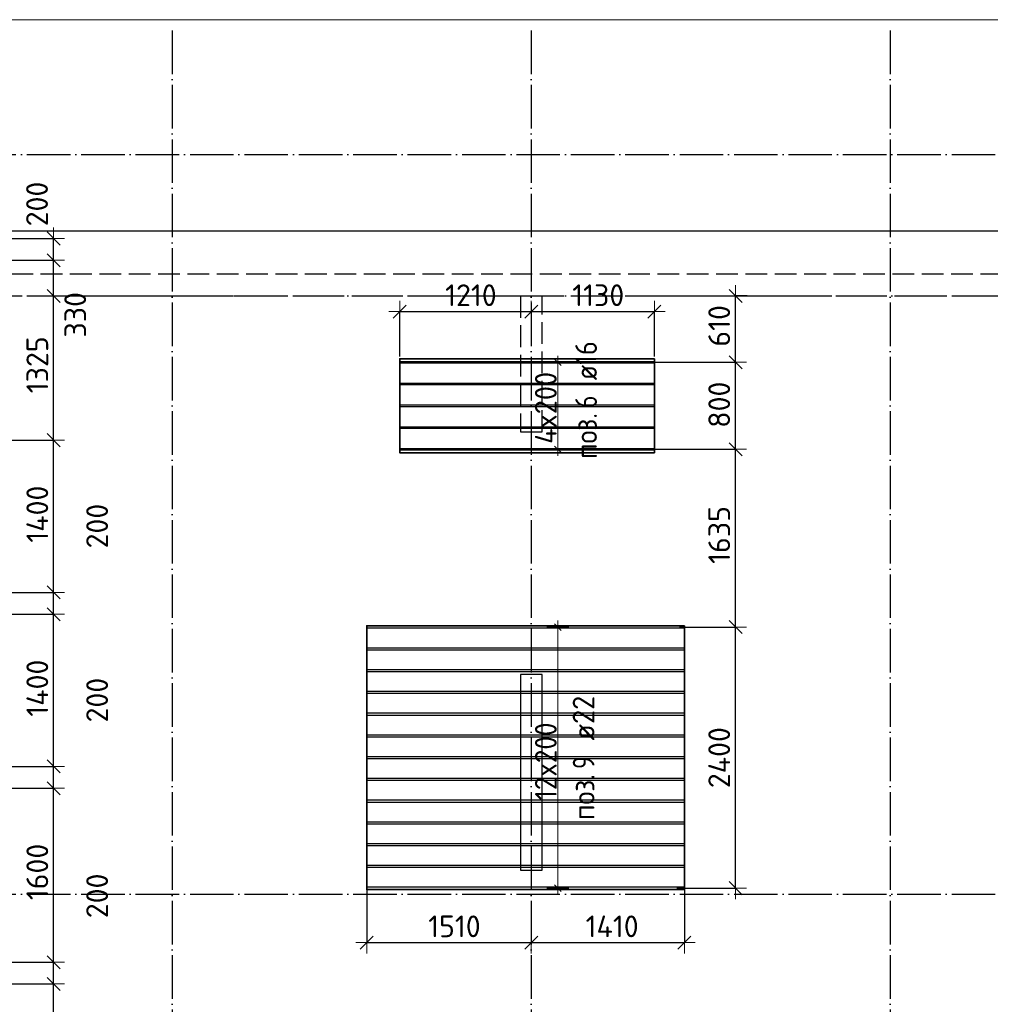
# Model space of a CAD drawing. Header units: millimetres. Extents: x 13527 to 139154, y -122592 to 61893.
# Tile 61 of 129: x 91638 to 100560, y -22613 to -13560. Entities that reach past the tile are written whole.
import ezdxf

# ---------------------------------------------------------------- set-up
doc = ezdxf.new("R2010")
doc.units = ezdxf.units.MM
doc.header["$PDMODE"] = 65
for name, pattern in [('______11', [500, 400, -50, 0, -50]), ('______2', [270, 200, -70]), ('______5', [1100, 800, -100, 100, -100])]:
    doc.linetypes.add(name, pattern=pattern)
for name, color, linetype, lineweight in [('Standard', 7, 'Continuous', 25), ('Колонна (1)', 7, 'Continuous', 35), ('Размерная линия_ общее_1', 7, 'Continuous', 13), ('Стена_ общее', 7, 'Continuous', 35), ('Фундамент_ общее', 7, 'Continuous', 35)]:
    doc.layers.add(name, color=color, linetype=linetype, lineweight=lineweight)
doc.layers.add('Арм.стержн. Доп. Арм. ниж.зоны Х', color=7, linetype='Continuous', lineweight=35, true_color=0xff1cff)
doc.layers.add('Осевая линия_ общее', color=7, linetype='______5', lineweight=13, true_color=0xa0a0a0)
doc.styles.add('ISOCPEUR', font='ISOCPEUR')
doc.dimstyles.new('DIMSTYLE_10', dxfattribs={"dimtxt": 200, "dimasz": 200, "dimexe": 0, "dimexo": 0, "dimgap": 100, "dimtad": 0, "dimdec": 0, "dimrnd": 5, "dimzin": 12, "dimdsep": 46, "dimtxsty": 'ISOCPEUR', "dimblk1": 'ALL_ML_STRICH', "dimblk2": 'ALL_ML_STRICH', "dimsah": 1, "dimcen": 0, "dimclrd": 7, "dimclre": 256, "dimclrt": 7, "dimadec": 0, "dimazin": 0, "dimtfac": 1, "dimtdec": 0, "dimtix": 1, "dimtmove": 2, "dimatfit": 3, "dimfxl": 0, "dimtvp": 1.2, "dimtzin": 0, "dimlwd": 0, "dimlwe": -3, "dimarcsym": 0})
doc.dimstyles.new('DIMSTYLE_11', dxfattribs={"dimtxt": 200, "dimasz": 200, "dimexe": 0, "dimexo": 0, "dimgap": 100, "dimtad": 0, "dimdec": 0, "dimrnd": 5, "dimzin": 12, "dimdsep": 46, "dimtxsty": 'ISOCPEUR', "dimblk1": 'ALL_ML_STRICH', "dimblk2": 'ALL_ML_STRICH', "dimsah": 1, "dimcen": 0, "dimclrd": 7, "dimclre": 256, "dimclrt": 7, "dimadec": 0, "dimazin": 0, "dimtfac": 1, "dimtdec": 0, "dimtix": 1, "dimtmove": 2, "dimatfit": 3, "dimfxl": 0, "dimtvp": 1.2, "dimtzin": 0, "dimlwd": 0, "dimlwe": -3, "dimarcsym": 0})
doc.dimstyles.new('DIMSTYLE_8', dxfattribs={"dimtxt": 200, "dimasz": 200, "dimexe": 0, "dimexo": 0, "dimgap": 100, "dimtad": 2, "dimdec": 0, "dimrnd": 5, "dimzin": 12, "dimdsep": 46, "dimtxsty": 'ISOCPEUR', "dimblk1": 'ALL_ML_STRICH', "dimblk2": 'ALL_ML_STRICH', "dimsah": 1, "dimcen": 0, "dimclrd": 7, "dimclre": 256, "dimclrt": 7, "dimadec": 0, "dimazin": 0, "dimtfac": 1, "dimtdec": 0, "dimtix": 1, "dimtmove": 2, "dimatfit": 3, "dimfxl": 0, "dimtvp": 1.2, "dimtzin": 0, "dimlwd": 0, "dimlwe": -3, "dimarcsym": 0})
doc.dimstyles.new('DIMSTYLE_9', dxfattribs={"dimtxt": 200, "dimasz": 200, "dimexe": 0, "dimexo": 0, "dimgap": 100, "dimtad": 2, "dimdec": 0, "dimrnd": 5, "dimzin": 12, "dimdsep": 46, "dimtxsty": 'ISOCPEUR', "dimblk1": 'ALL_ML_STRICH', "dimblk2": 'ALL_ML_STRICH', "dimsah": 1, "dimcen": 0, "dimclrd": 7, "dimclre": 256, "dimclrt": 7, "dimadec": 0, "dimazin": 0, "dimtfac": 1, "dimtdec": 0, "dimtix": 1, "dimtmove": 2, "dimatfit": 3, "dimfxl": 0, "dimtzin": 0, "dimlwd": 0, "dimlwe": -3, "dimarcsym": 0})

# ---------------------------------------------------------------- blocks, each defined once
blk = doc.blocks.new('СЛОЖНЫЙ_ОБЪЕКТ_2')
at = {"layer": 'Колонна (1)', "color": 9, "lineweight": -3, "true_color": 0xc7c7c7, "transparency": 33554687}
for p, q in [((96240, -19580), (96240, -21380)), ((96440, -19580), (96240, -19580)), ((96440, -21380), (96440, -19580)), ((96240, -21380), (96440, -21380))]:
    blk.add_line(p, q, dxfattribs=at)
at = {"layer": 'Стена_ общее', "color": 9, "linetype": '______2', "lineweight": -3, "true_color": 0xc7c7c7, "transparency": 33554687}
for p, q in [((102830, -15900), (89850, -15900)), ((89830, -16100), (96240, -16100)), ((96240, -16100), (96240, -17350)), ((96440, -17350), (96440, -16100)), ((96440, -16100), (102850, -16100)), ((96240, -17350), (96440, -17350))]:
    blk.add_line(p, q, dxfattribs=at)
blk = doc.blocks.new('ALL_ML_STRICH')
at = {"color": 0, "linetype": 'ByBlock', "lineweight": -2}
for p, q in [((0, -0.5), (0, 0.5)), ((-1, 0), (0.5, 0)), ((-0.3, -0.3), (0.3, 0.3))]:
    blk.add_line(p, q, dxfattribs=at)
blk = doc.blocks.new('*D119')
at = {"layer": 'DEFPOINTS', "color": 7, "linetype": 'Continuous', "lineweight": 13, "transparency": 33554687}
for p in [(91198.7, -22426.1), (91312.5, -23826.1), (91949.6, -23826.1)]:
    blk.add_point(p, dxfattribs=at)
at = {"layer": 'Размерная линия_ общее_1', "color": 253, "linetype": 'Continuous', "lineweight": -2, "true_color": 0xa0a0a0, "transparency": 33554687}
for p, q in [((91218.7, -22426.1), (91949.6, -22426.1)), ((91332.5, -23826.1), (91949.6, -23826.1))]:
    blk.add_line(p, q, dxfattribs=at)
at = {"layer": 'Размерная линия_ общее_1', "color": 7, "linetype": 'Continuous', "lineweight": -2, "transparency": 33554687}
blk.add_line((91949.6, -23826.1), (91949.6, -22426.1), dxfattribs=at)
at = {"layer": 'Размерная линия_ общее_1', "color": 7, "linetype": 'Continuous', "lineweight": 13, "transparency": 33554687, "xscale": 200, "yscale": 200, "zscale": 200}
for p, rotation in [((91949.6, -22426.1), 90), ((91949.6, -23826.1), 270)]:
    blk.add_blockref('ALL_ML_STRICH', p, dxfattribs=dict(at, rotation=rotation))
at = {"layer": 'Размерная линия_ общее_1', "color": 7, "linetype": 'Continuous', "lineweight": 13, "transparency": 33554687, "insert": (91799.6, -23106.1), "char_height": 200, "width": 800, "attachment_point": 5, "rotation": 90, "style": 'ISOCPEUR'}
blk.add_mtext('\\A1;{1400}', dxfattribs=at)
blk = doc.blocks.new('*D120')
at = {"layer": 'DEFPOINTS', "color": 7, "linetype": 'Continuous', "lineweight": 13, "transparency": 33554687}
for p in [(91271.1, -22226.1), (91198.7, -22426.1), (91949.6, -22426.1)]:
    blk.add_point(p, dxfattribs=at)
at = {"layer": 'Размерная линия_ общее_1', "color": 253, "linetype": 'Continuous', "lineweight": -2, "true_color": 0xa0a0a0, "transparency": 33554687}
for p, q in [((91291.1, -22226.1), (91949.6, -22226.1)), ((91218.7, -22426.1), (91949.6, -22426.1))]:
    blk.add_line(p, q, dxfattribs=at)
at = {"layer": 'Размерная линия_ общее_1', "color": 7, "linetype": 'Continuous', "lineweight": -2, "transparency": 33554687}
blk.add_line((91949.6, -22426.1), (91949.6, -22226.1), dxfattribs=at)
at = {"layer": 'Размерная линия_ общее_1', "color": 7, "linetype": 'Continuous', "lineweight": 13, "transparency": 33554687, "xscale": 200, "yscale": 200, "zscale": 200}
for p, rotation in [((91949.6, -22226.1), 90), ((91949.6, -22426.1), 270)]:
    blk.add_blockref('ALL_ML_STRICH', p, dxfattribs=dict(at, rotation=rotation))
at = {"layer": 'Размерная линия_ общее_1', "color": 7, "linetype": 'Continuous', "lineweight": 13, "transparency": 33554687, "insert": (92349.6, -21616.1), "char_height": 200, "width": 600, "attachment_point": 5, "rotation": 90, "style": 'ISOCPEUR'}
blk.add_mtext('\\A1;{200}', dxfattribs=at)
blk = doc.blocks.new('*D121')
at = {"layer": 'DEFPOINTS', "color": 7, "linetype": 'Continuous', "lineweight": 13, "transparency": 33554687}
for p in [(91289.1, -20626.1), (91271.1, -22226.1), (91949.6, -22226.1)]:
    blk.add_point(p, dxfattribs=at)
at = {"layer": 'Размерная линия_ общее_1', "color": 253, "linetype": 'Continuous', "lineweight": -2, "true_color": 0xa0a0a0, "transparency": 33554687}
for p, q in [((91309.1, -20626.1), (91949.6, -20626.1)), ((91291.1, -22226.1), (91949.6, -22226.1))]:
    blk.add_line(p, q, dxfattribs=at)
at = {"layer": 'Размерная линия_ общее_1', "color": 7, "linetype": 'Continuous', "lineweight": -2, "transparency": 33554687}
blk.add_line((91949.6, -22226.1), (91949.6, -20626.1), dxfattribs=at)
at = {"layer": 'Размерная линия_ общее_1', "color": 7, "linetype": 'Continuous', "lineweight": 13, "transparency": 33554687, "xscale": 200, "yscale": 200, "zscale": 200}
for p, rotation in [((91949.6, -20626.1), 90), ((91949.6, -22226.1), 270)]:
    blk.add_blockref('ALL_ML_STRICH', p, dxfattribs=dict(at, rotation=rotation))
at = {"layer": 'Размерная линия_ общее_1', "color": 7, "linetype": 'Continuous', "lineweight": 13, "transparency": 33554687, "insert": (91799.6, -21396.1), "char_height": 200, "width": 800, "attachment_point": 5, "rotation": 90, "style": 'ISOCPEUR'}
blk.add_mtext('\\A1;{1600}', dxfattribs=at)
blk = doc.blocks.new('*D122')
at = {"layer": 'DEFPOINTS', "color": 7, "linetype": 'Continuous', "lineweight": 13, "transparency": 33554687}
for p in [(91050.8, -20426.1), (91289.1, -20626.1), (91949.6, -20626.1)]:
    blk.add_point(p, dxfattribs=at)
at = {"layer": 'Размерная линия_ общее_1', "color": 253, "linetype": 'Continuous', "lineweight": -2, "true_color": 0xa0a0a0, "transparency": 33554687}
for p, q in [((91070.8, -20426.1), (91949.6, -20426.1)), ((91309.1, -20626.1), (91949.6, -20626.1))]:
    blk.add_line(p, q, dxfattribs=at)
at = {"layer": 'Размерная линия_ общее_1', "color": 7, "linetype": 'Continuous', "lineweight": -2, "transparency": 33554687}
blk.add_line((91949.6, -20626.1), (91949.6, -20426.1), dxfattribs=at)
at = {"layer": 'Размерная линия_ общее_1', "color": 7, "linetype": 'Continuous', "lineweight": 13, "transparency": 33554687, "xscale": 200, "yscale": 200, "zscale": 200}
for p, rotation in [((91949.6, -20426.1), 90), ((91949.6, -20626.1), 270)]:
    blk.add_blockref('ALL_ML_STRICH', p, dxfattribs=dict(at, rotation=rotation))
at = {"layer": 'Размерная линия_ общее_1', "color": 7, "linetype": 'Continuous', "lineweight": 13, "transparency": 33554687, "insert": (92349.6, -19816.1), "char_height": 200, "width": 600, "attachment_point": 5, "rotation": 90, "style": 'ISOCPEUR'}
blk.add_mtext('\\A1;{200}', dxfattribs=at)
blk = doc.blocks.new('*D123')
at = {"layer": 'DEFPOINTS', "color": 7, "linetype": 'Continuous', "lineweight": 13, "transparency": 33554687}
for p in [(90999.6, -19026.1), (91050.8, -20426.1), (91949.6, -20426.1)]:
    blk.add_point(p, dxfattribs=at)
at = {"layer": 'Размерная линия_ общее_1', "color": 253, "linetype": 'Continuous', "lineweight": -2, "true_color": 0xa0a0a0, "transparency": 33554687}
for p, q in [((91019.6, -19026.1), (91949.6, -19026.1)), ((91070.8, -20426.1), (91949.6, -20426.1))]:
    blk.add_line(p, q, dxfattribs=at)
at = {"layer": 'Размерная линия_ общее_1', "color": 7, "linetype": 'Continuous', "lineweight": -2, "transparency": 33554687}
blk.add_line((91949.6, -20426.1), (91949.6, -19026.1), dxfattribs=at)
at = {"layer": 'Размерная линия_ общее_1', "color": 7, "linetype": 'Continuous', "lineweight": 13, "transparency": 33554687, "xscale": 200, "yscale": 200, "zscale": 200}
for p, rotation in [((91949.6, -19026.1), 90), ((91949.6, -20426.1), 270)]:
    blk.add_blockref('ALL_ML_STRICH', p, dxfattribs=dict(at, rotation=rotation))
at = {"layer": 'Размерная линия_ общее_1', "color": 7, "linetype": 'Continuous', "lineweight": 13, "transparency": 33554687, "insert": (91799.6, -19706.1), "char_height": 200, "width": 800, "attachment_point": 5, "rotation": 90, "style": 'ISOCPEUR'}
blk.add_mtext('\\A1;{1400}', dxfattribs=at)
blk = doc.blocks.new('*D124')
at = {"layer": 'DEFPOINTS', "color": 7, "linetype": 'Continuous', "lineweight": 13, "transparency": 33554687}
for p in [(90879.7, -18826.1), (90999.6, -19026.1), (91949.6, -19026.1)]:
    blk.add_point(p, dxfattribs=at)
at = {"layer": 'Размерная линия_ общее_1', "color": 253, "linetype": 'Continuous', "lineweight": -2, "true_color": 0xa0a0a0, "transparency": 33554687}
for p, q in [((90899.7, -18826.1), (91949.6, -18826.1)), ((91019.6, -19026.1), (91949.6, -19026.1))]:
    blk.add_line(p, q, dxfattribs=at)
at = {"layer": 'Размерная линия_ общее_1', "color": 7, "linetype": 'Continuous', "lineweight": -2, "transparency": 33554687}
blk.add_line((91949.6, -19026.1), (91949.6, -18826.1), dxfattribs=at)
at = {"layer": 'Размерная линия_ общее_1', "color": 7, "linetype": 'Continuous', "lineweight": 13, "transparency": 33554687, "xscale": 200, "yscale": 200, "zscale": 200}
for p, rotation in [((91949.6, -18826.1), 90), ((91949.6, -19026.1), 270)]:
    blk.add_blockref('ALL_ML_STRICH', p, dxfattribs=dict(at, rotation=rotation))
at = {"layer": 'Размерная линия_ общее_1', "color": 7, "linetype": 'Continuous', "lineweight": 13, "transparency": 33554687, "insert": (92349.6, -18216.1), "char_height": 200, "width": 600, "attachment_point": 5, "rotation": 90, "style": 'ISOCPEUR'}
blk.add_mtext('\\A1;{200}', dxfattribs=at)
blk = doc.blocks.new('*D125')
at = {"layer": 'DEFPOINTS', "color": 7, "linetype": 'Continuous', "lineweight": 13, "transparency": 33554687}
for p in [(90854.8, -17426.1), (90879.7, -18826.1), (91949.6, -18826.1)]:
    blk.add_point(p, dxfattribs=at)
at = {"layer": 'Размерная линия_ общее_1', "color": 253, "linetype": 'Continuous', "lineweight": -2, "true_color": 0xa0a0a0, "transparency": 33554687}
for p, q in [((90874.8, -17426.1), (91949.6, -17426.1)), ((90899.7, -18826.1), (91949.6, -18826.1))]:
    blk.add_line(p, q, dxfattribs=at)
at = {"layer": 'Размерная линия_ общее_1', "color": 7, "linetype": 'Continuous', "lineweight": -2, "transparency": 33554687}
blk.add_line((91949.6, -18826.1), (91949.6, -17426.1), dxfattribs=at)
at = {"layer": 'Размерная линия_ общее_1', "color": 7, "linetype": 'Continuous', "lineweight": 13, "transparency": 33554687, "xscale": 200, "yscale": 200, "zscale": 200}
for p, rotation in [((91949.6, -17426.1), 90), ((91949.6, -18826.1), 270)]:
    blk.add_blockref('ALL_ML_STRICH', p, dxfattribs=dict(at, rotation=rotation))
at = {"layer": 'Размерная линия_ общее_1', "color": 7, "linetype": 'Continuous', "lineweight": 13, "transparency": 33554687, "insert": (91799.6, -18106.1), "char_height": 200, "width": 800, "attachment_point": 5, "rotation": 90, "style": 'ISOCPEUR'}
blk.add_mtext('\\A1;{1400}', dxfattribs=at)
blk = doc.blocks.new('*D126')
at = {"layer": 'DEFPOINTS', "color": 7, "linetype": 'Continuous', "lineweight": 13, "transparency": 33554687}
for p in [(91870.6, -16100), (90854.8, -17426.1), (91949.6, -17426.1)]:
    blk.add_point(p, dxfattribs=at)
at = {"layer": 'Размерная линия_ общее_1', "color": 253, "linetype": 'Continuous', "lineweight": -2, "true_color": 0xa0a0a0, "transparency": 33554687}
for p, q in [((91890.6, -16100), (91949.6, -16100)), ((90874.8, -17426.1), (91949.6, -17426.1))]:
    blk.add_line(p, q, dxfattribs=at)
at = {"layer": 'Размерная линия_ общее_1', "color": 7, "linetype": 'Continuous', "lineweight": -2, "transparency": 33554687}
blk.add_line((91949.6, -17426.1), (91949.6, -16100), dxfattribs=at)
at = {"layer": 'Размерная линия_ общее_1', "color": 7, "linetype": 'Continuous', "lineweight": 13, "transparency": 33554687, "xscale": 200, "yscale": 200, "zscale": 200}
for p, rotation in [((91949.6, -16100), 90), ((91949.6, -17426.1), 270)]:
    blk.add_blockref('ALL_ML_STRICH', p, dxfattribs=dict(at, rotation=rotation))
at = {"layer": 'Размерная линия_ общее_1', "color": 7, "linetype": 'Continuous', "lineweight": 13, "transparency": 33554687, "insert": (91799.6, -16733.1), "char_height": 200, "width": 800, "attachment_point": 5, "rotation": 90, "style": 'ISOCPEUR'}
blk.add_mtext('\\A1;{1325}', dxfattribs=at)
blk = doc.blocks.new('*D127')
at = {"layer": 'DEFPOINTS', "color": 7, "linetype": 'Continuous', "lineweight": 13, "transparency": 33554687}
for p in [(91212.8, -15771.9), (91870.6, -16100), (91949.6, -16100)]:
    blk.add_point(p, dxfattribs=at)
at = {"layer": 'Размерная линия_ общее_1', "color": 253, "linetype": 'Continuous', "lineweight": -2, "true_color": 0xa0a0a0, "transparency": 33554687}
for p, q in [((91232.8, -15771.9), (91949.6, -15771.9)), ((91890.6, -16100), (91949.6, -16100))]:
    blk.add_line(p, q, dxfattribs=at)
at = {"layer": 'Размерная линия_ общее_1', "color": 7, "linetype": 'Continuous', "lineweight": -2, "transparency": 33554687}
blk.add_line((91949.6, -16100), (91949.6, -15771.9), dxfattribs=at)
at = {"layer": 'Размерная линия_ общее_1', "color": 7, "linetype": 'Continuous', "lineweight": 13, "transparency": 33554687, "xscale": 200, "yscale": 200, "zscale": 200}
for p, rotation in [((91949.6, -15771.9), 90), ((91949.6, -16100), 270)]:
    blk.add_blockref('ALL_ML_STRICH', p, dxfattribs=dict(at, rotation=rotation))
at = {"layer": 'Размерная линия_ общее_1', "color": 7, "linetype": 'Continuous', "lineweight": 13, "transparency": 33554687, "insert": (92148.2, -16273.4), "char_height": 200, "width": 600, "attachment_point": 5, "rotation": 90, "style": 'ISOCPEUR'}
blk.add_mtext('\\A1;{330}', dxfattribs=at)
blk = doc.blocks.new('*D128')
at = {"layer": 'DEFPOINTS', "color": 7, "linetype": 'Continuous', "lineweight": 13, "transparency": 33554687}
for p in [(91204.5, -15571.9), (91212.8, -15771.9), (91949.6, -15771.9)]:
    blk.add_point(p, dxfattribs=at)
at = {"layer": 'Размерная линия_ общее_1', "color": 253, "linetype": 'Continuous', "lineweight": -2, "true_color": 0xa0a0a0, "transparency": 33554687}
for p, q in [((91224.5, -15571.9), (91949.6, -15571.9)), ((91232.8, -15771.9), (91949.6, -15771.9))]:
    blk.add_line(p, q, dxfattribs=at)
at = {"layer": 'Размерная линия_ общее_1', "color": 7, "linetype": 'Continuous', "lineweight": -2, "transparency": 33554687}
blk.add_line((91949.6, -15771.9), (91949.6, -15571.9), dxfattribs=at)
at = {"layer": 'Размерная линия_ общее_1', "color": 7, "linetype": 'Continuous', "lineweight": 13, "transparency": 33554687, "xscale": 200, "yscale": 200, "zscale": 200}
for p, rotation in [((91949.6, -15571.9), 90), ((91949.6, -15771.9), 270)]:
    blk.add_blockref('ALL_ML_STRICH', p, dxfattribs=dict(at, rotation=rotation))
at = {"layer": 'Размерная линия_ общее_1', "color": 7, "linetype": 'Continuous', "lineweight": 13, "transparency": 33554687, "insert": (91796.9, -15254.6), "char_height": 200, "width": 600, "attachment_point": 5, "rotation": 90, "style": 'ISOCPEUR'}
blk.add_mtext('\\A1;{200}', dxfattribs=at)
blk = doc.blocks.new('*D147')
at = {"layer": 'DEFPOINTS', "color": 7, "linetype": 'Continuous', "lineweight": 13, "transparency": 33554687}
for p in [(97684.1, -19145), (97658.3, -21545), (98218.1, -21545)]:
    blk.add_point(p, dxfattribs=at)
at = {"layer": 'Размерная линия_ общее_1', "color": 253, "linetype": 'Continuous', "lineweight": -2, "true_color": 0xa0a0a0, "transparency": 33554687}
for p, q in [((97704.1, -19145), (98218.1, -19145)), ((97678.3, -21545), (98218.1, -21545))]:
    blk.add_line(p, q, dxfattribs=at)
at = {"layer": 'Размерная линия_ общее_1', "color": 7, "linetype": 'Continuous', "lineweight": -2, "transparency": 33554687}
blk.add_line((98218.1, -21545), (98218.1, -19145), dxfattribs=at)
at = {"layer": 'Размерная линия_ общее_1', "color": 7, "linetype": 'Continuous', "lineweight": 13, "transparency": 33554687, "xscale": 200, "yscale": 200, "zscale": 200}
for p, rotation in [((98218.1, -19145), 90), ((98218.1, -21545), 270)]:
    blk.add_blockref('ALL_ML_STRICH', p, dxfattribs=dict(at, rotation=rotation))
at = {"layer": 'Размерная линия_ общее_1', "color": 7, "linetype": 'Continuous', "lineweight": 13, "transparency": 33554687, "insert": (98068.1, -20345), "char_height": 200, "width": 800, "attachment_point": 5, "rotation": 90, "style": 'ISOCPEUR'}
blk.add_mtext('\\A1;{2400}', dxfattribs=at)
blk = doc.blocks.new('*D148')
at = {"layer": 'DEFPOINTS', "color": 7, "linetype": 'Continuous', "lineweight": 13, "transparency": 33554687}
for p in [(97379.2, -17510.1), (97684.1, -19145), (98218.1, -19145)]:
    blk.add_point(p, dxfattribs=at)
at = {"layer": 'Размерная линия_ общее_1', "color": 253, "linetype": 'Continuous', "lineweight": -2, "true_color": 0xa0a0a0, "transparency": 33554687}
for p, q in [((97399.2, -17510.1), (98218.1, -17510.1)), ((97704.1, -19145), (98218.1, -19145))]:
    blk.add_line(p, q, dxfattribs=at)
at = {"layer": 'Размерная линия_ общее_1', "color": 7, "linetype": 'Continuous', "lineweight": -2, "transparency": 33554687}
blk.add_line((98218.1, -19145), (98218.1, -17510.1), dxfattribs=at)
at = {"layer": 'Размерная линия_ общее_1', "color": 7, "linetype": 'Continuous', "lineweight": 13, "transparency": 33554687, "xscale": 200, "yscale": 200, "zscale": 200}
for p, rotation in [((98218.1, -17510.1), 90), ((98218.1, -19145), 270)]:
    blk.add_blockref('ALL_ML_STRICH', p, dxfattribs=dict(at, rotation=rotation))
at = {"layer": 'Размерная линия_ общее_1', "color": 7, "linetype": 'Continuous', "lineweight": 13, "transparency": 33554687, "insert": (98068.1, -18297.6), "char_height": 200, "width": 800, "attachment_point": 5, "rotation": 90, "style": 'ISOCPEUR'}
blk.add_mtext('\\A1;{1635}', dxfattribs=at)
blk = doc.blocks.new('*D149')
at = {"layer": 'DEFPOINTS', "color": 7, "linetype": 'Continuous', "lineweight": 13, "transparency": 33554687}
for p in [(97358.5, -16710.1), (97379.2, -17510.1), (98218.1, -17510.1)]:
    blk.add_point(p, dxfattribs=at)
at = {"layer": 'Размерная линия_ общее_1', "color": 253, "linetype": 'Continuous', "lineweight": -2, "true_color": 0xa0a0a0, "transparency": 33554687}
for p, q in [((97378.5, -16710.1), (98218.1, -16710.1)), ((97399.2, -17510.1), (98218.1, -17510.1))]:
    blk.add_line(p, q, dxfattribs=at)
at = {"layer": 'Размерная линия_ общее_1', "color": 7, "linetype": 'Continuous', "lineweight": -2, "transparency": 33554687}
blk.add_line((98218.1, -17510.1), (98218.1, -16710.1), dxfattribs=at)
at = {"layer": 'Размерная линия_ общее_1', "color": 7, "linetype": 'Continuous', "lineweight": 13, "transparency": 33554687, "xscale": 200, "yscale": 200, "zscale": 200}
for p, rotation in [((98218.1, -16710.1), 90), ((98218.1, -17510.1), 270)]:
    blk.add_blockref('ALL_ML_STRICH', p, dxfattribs=dict(at, rotation=rotation))
at = {"layer": 'Размерная линия_ общее_1', "color": 7, "linetype": 'Continuous', "lineweight": 13, "transparency": 33554687, "insert": (98068.1, -17100.1), "char_height": 200, "width": 600, "attachment_point": 5, "rotation": 90, "style": 'ISOCPEUR'}
blk.add_mtext('\\A1;{800}', dxfattribs=at)
blk = doc.blocks.new('*D150')
at = {"layer": 'DEFPOINTS', "color": 7, "linetype": 'Continuous', "lineweight": 13, "transparency": 33554687}
for p in [(98304.8, -16100), (97358.5, -16710.1), (98218.1, -16710.1)]:
    blk.add_point(p, dxfattribs=at)
at = {"layer": 'Размерная линия_ общее_1', "color": 253, "linetype": 'Continuous', "lineweight": -2, "true_color": 0xa0a0a0, "transparency": 33554687}
for p, q in [((98324.8, -16100), (98218.1, -16100)), ((97378.5, -16710.1), (98218.1, -16710.1))]:
    blk.add_line(p, q, dxfattribs=at)
at = {"layer": 'Размерная линия_ общее_1', "color": 7, "linetype": 'Continuous', "lineweight": -2, "transparency": 33554687}
blk.add_line((98218.1, -16710.1), (98218.1, -16100), dxfattribs=at)
at = {"layer": 'Размерная линия_ общее_1', "color": 7, "linetype": 'Continuous', "lineweight": 13, "transparency": 33554687, "xscale": 200, "yscale": 200, "zscale": 200}
for p, rotation in [((98218.1, -16100), 90), ((98218.1, -16710.1), 270)]:
    blk.add_blockref('ALL_ML_STRICH', p, dxfattribs=dict(at, rotation=rotation))
at = {"layer": 'Размерная линия_ общее_1', "color": 7, "linetype": 'Continuous', "lineweight": 13, "transparency": 33554687, "insert": (98068.1, -16375.1), "char_height": 200, "width": 600, "attachment_point": 5, "rotation": 90, "style": 'ISOCPEUR'}
blk.add_mtext('\\A1;{610}', dxfattribs=at)
blk = doc.blocks.new('*D151')
at = {"layer": 'DEFPOINTS', "color": 7, "linetype": 'Continuous', "lineweight": 13, "transparency": 33554687}
for p in [(94827.9, -21464.4), (94827.9, -22046.1), (96340, -22039.7)]:
    blk.add_point(p, dxfattribs=at)
at = {"layer": 'Размерная линия_ общее_1', "color": 253, "linetype": 'Continuous', "lineweight": -2, "true_color": 0xa0a0a0, "transparency": 33554687}
for p, q in [((94827.9, -21484.4), (94827.9, -22046.1)), ((96340, -22046.1), (96340, -22046.1))]:
    blk.add_line(p, q, dxfattribs=at)
at = {"layer": 'Размерная линия_ общее_1', "color": 7, "linetype": 'Continuous', "lineweight": -2, "transparency": 33554687}
blk.add_line((94827.9, -22046.1), (96340, -22046.1), dxfattribs=at)
at = {"layer": 'Размерная линия_ общее_1', "color": 7, "linetype": 'Continuous', "lineweight": 13, "transparency": 33554687, "xscale": 200, "yscale": 200, "zscale": 200, "rotation": 180}
blk.add_blockref('ALL_ML_STRICH', (94827.9, -22046.1), dxfattribs=at)
at = {"layer": 'Размерная линия_ общее_1', "color": 7, "linetype": 'Continuous', "lineweight": 13, "transparency": 33554687, "xscale": 200, "yscale": 200, "zscale": 200}
blk.add_blockref('ALL_ML_STRICH', (96340, -22046.1), dxfattribs=at)
at = {"layer": 'Размерная линия_ общее_1', "color": 7, "linetype": 'Continuous', "lineweight": 13, "transparency": 33554687, "insert": (95633.9, -21896.1), "char_height": 200, "width": 800, "attachment_point": 5, "style": 'ISOCPEUR'}
blk.add_mtext('\\A1;{1510}', dxfattribs=at)
blk = doc.blocks.new('*D152')
at = {"layer": 'DEFPOINTS', "color": 7, "linetype": 'Continuous', "lineweight": 13, "transparency": 33554687}
for p in [(97747.9, -21445), (96340, -22039.7), (96340, -22046.1)]:
    blk.add_point(p, dxfattribs=at)
at = {"layer": 'Размерная линия_ общее_1', "color": 253, "linetype": 'Continuous', "lineweight": -2, "true_color": 0xa0a0a0, "transparency": 33554687}
for p, q in [((97747.9, -21465), (97747.9, -22046.1)), ((96340, -22046.1), (96340, -22046.1))]:
    blk.add_line(p, q, dxfattribs=at)
at = {"layer": 'Размерная линия_ общее_1', "color": 7, "linetype": 'Continuous', "lineweight": -2, "transparency": 33554687}
blk.add_line((96340, -22046.1), (97747.9, -22046.1), dxfattribs=at)
at = {"layer": 'Размерная линия_ общее_1', "color": 7, "linetype": 'Continuous', "lineweight": 13, "transparency": 33554687, "xscale": 200, "yscale": 200, "zscale": 200, "rotation": 180}
blk.add_blockref('ALL_ML_STRICH', (96340, -22046.1), dxfattribs=at)
at = {"layer": 'Размерная линия_ общее_1', "color": 7, "linetype": 'Continuous', "lineweight": 13, "transparency": 33554687, "xscale": 200, "yscale": 200, "zscale": 200}
blk.add_blockref('ALL_ML_STRICH', (97747.9, -22046.1), dxfattribs=at)
at = {"layer": 'Размерная линия_ общее_1', "color": 7, "linetype": 'Continuous', "lineweight": 13, "transparency": 33554687, "insert": (97083.9, -21896.1), "char_height": 200, "width": 800, "attachment_point": 5, "style": 'ISOCPEUR'}
blk.add_mtext('\\A1;{1410}', dxfattribs=at)
blk = doc.blocks.new('*D153')
at = {"layer": 'DEFPOINTS', "color": 7, "linetype": 'Continuous', "lineweight": 13, "transparency": 33554687}
for p in [(95131.7, -16243.4), (96340, -16230.4), (95131.7, -16678.1)]:
    blk.add_point(p, dxfattribs=at)
at = {"layer": 'Размерная линия_ общее_1', "color": 253, "linetype": 'Continuous', "lineweight": -2, "true_color": 0xa0a0a0, "transparency": 33554687}
for p, q in [((95131.7, -16658.1), (95131.7, -16243.4)), ((96340, -16243.4), (96340, -16243.4))]:
    blk.add_line(p, q, dxfattribs=at)
at = {"layer": 'Размерная линия_ общее_1', "color": 7, "linetype": 'Continuous', "lineweight": -2, "transparency": 33554687}
blk.add_line((95131.7, -16243.4), (96340, -16243.4), dxfattribs=at)
at = {"layer": 'Размерная линия_ общее_1', "color": 7, "linetype": 'Continuous', "lineweight": 13, "transparency": 33554687, "xscale": 200, "yscale": 200, "zscale": 200, "rotation": 180}
blk.add_blockref('ALL_ML_STRICH', (95131.7, -16243.4), dxfattribs=at)
at = {"layer": 'Размерная линия_ общее_1', "color": 7, "linetype": 'Continuous', "lineweight": 13, "transparency": 33554687, "xscale": 200, "yscale": 200, "zscale": 200}
blk.add_blockref('ALL_ML_STRICH', (96340, -16243.4), dxfattribs=at)
at = {"layer": 'Размерная линия_ общее_1', "color": 7, "linetype": 'Continuous', "lineweight": 13, "transparency": 33554687, "insert": (95785.8, -16093.4), "char_height": 200, "width": 800, "attachment_point": 5, "style": 'ISOCPEUR'}
blk.add_mtext('\\A1;{1210}', dxfattribs=at)
blk = doc.blocks.new('*D154')
at = {"layer": 'DEFPOINTS', "color": 7, "linetype": 'Continuous', "lineweight": 13, "transparency": 33554687}
for p in [(96340, -16230.4), (96340, -16243.4), (97471.7, -16678.1)]:
    blk.add_point(p, dxfattribs=at)
at = {"layer": 'Размерная линия_ общее_1', "color": 253, "linetype": 'Continuous', "lineweight": -2, "true_color": 0xa0a0a0, "transparency": 33554687}
for p, q in [((96340, -16243.4), (96340, -16243.4)), ((97471.7, -16658.1), (97471.7, -16243.4))]:
    blk.add_line(p, q, dxfattribs=at)
at = {"layer": 'Размерная линия_ общее_1', "color": 7, "linetype": 'Continuous', "lineweight": -2, "transparency": 33554687}
blk.add_line((96340, -16243.4), (97471.7, -16243.4), dxfattribs=at)
at = {"layer": 'Размерная линия_ общее_1', "color": 7, "linetype": 'Continuous', "lineweight": 13, "transparency": 33554687, "xscale": 200, "yscale": 200, "zscale": 200, "rotation": 180}
blk.add_blockref('ALL_ML_STRICH', (96340, -16243.4), dxfattribs=at)
at = {"layer": 'Размерная линия_ общее_1', "color": 7, "linetype": 'Continuous', "lineweight": 13, "transparency": 33554687, "xscale": 200, "yscale": 200, "zscale": 200}
blk.add_blockref('ALL_ML_STRICH', (97471.7, -16243.4), dxfattribs=at)
at = {"layer": 'Размерная линия_ общее_1', "color": 7, "linetype": 'Continuous', "lineweight": 13, "transparency": 33554687, "insert": (96955.8, -16093.4), "char_height": 200, "width": 800, "attachment_point": 5, "style": 'ISOCPEUR'}
blk.add_mtext('\\A1;{1130}', dxfattribs=at)

msp = doc.modelspace()

# ---------------------------------------------------------------- linework, layer by layer
at = {"layer": 'Standard', "color": 7, "linetype": 'Continuous', "lineweight": 13, "transparency": 33554687}
msp.add_lwpolyline([(75100, -30750), (117980, -30750), (117980, -13560), (75100, -13560), (75100, -30750)], dxfattribs=at)
at = {"layer": 'Арм.стержн. Доп. Арм. ниж.зоны Х', "color": 7, "linetype": 'Continuous', "lineweight": 13, "transparency": 33554687}
for p, q in [((96584.4, -16710.1), (96584.4, -16650.1)), ((96584.4, -17510.1), (96584.4, -16710.1)), ((96584.4, -17510.1), (96584.4, -17570.1)), ((96584.4, -19145), (96584.4, -19085)), ((96584.4, -21545), (96584.4, -21605))]:
    msp.add_line(p, q, dxfattribs=at)
at = {"layer": 'Арм.стержн. Доп. Арм. ниж.зоны Х', "color": 253, "linetype": 'Continuous', "lineweight": -3, "true_color": 0xa0a0a0, "transparency": 33554687}
for p, q in [((96584.4, -16710.1), (96484.4, -16710.1)), ((96584.4, -16710.1), (96684.4, -16710.1)), ((96584.4, -17510.1), (96484.4, -17510.1)), ((96584.4, -17510.1), (96684.4, -17510.1)), ((96584.4, -19145), (96484.4, -19145)), ((96584.4, -19145), (96684.4, -19145)), ((96584.4, -21545), (96484.4, -21545)), ((96584.4, -21545), (96684.4, -21545))]:
    msp.add_line(p, q, dxfattribs=at)
at = {"layer": 'Арм.стержн. Доп. Арм. ниж.зоны Х', "color": 7, "linetype": 'Continuous', "lineweight": 25, "transparency": 33554687}
for p, q in [((96614.4, -16740.1), (96554.4, -16680.1)), ((96614.4, -17540.1), (96554.4, -17480.1)), ((96614.4, -19175), (96554.4, -19115)), ((96614.4, -21575), (96554.4, -21515))]:
    msp.add_line(p, q, dxfattribs=at)
at = {"layer": 'Арм.стержн. Доп. Арм. ниж.зоны Х', "color": 52, "linetype": 'Continuous', "lineweight": 35, "transparency": 33554687}
for points in [[(97471.7, -16678.1), (95131.7, -16678.1), (95131.7, -17542.1), (97471.7, -17542.1), (97471.7, -16678.1)], [(97747.9, -19132.5), (94827.9, -19132.5), (94827.9, -21557.5), (97747.9, -21557.5), (97747.9, -19132.5)]]:
    msp.add_lwpolyline(points, dxfattribs=at)
at = {"layer": 'Арм.стержн. Доп. Арм. ниж.зоны Х', "color": 41, "linetype": 'Continuous', "lineweight": 25, "transparency": 33554687}
for points in [[(95131.7, -16702.1), (97471.7, -16702.1), (97471.7, -16718.1), (95131.7, -16718.1), (95131.7, -16702.1)], [(95131.7, -16902.1), (97471.7, -16902.1), (97471.7, -16918.1), (95131.7, -16918.1), (95131.7, -16902.1)], [(95131.7, -17102.1), (97471.7, -17102.1), (97471.7, -17118.1), (95131.7, -17118.1), (95131.7, -17102.1)], [(95131.7, -17302.1), (97471.7, -17302.1), (97471.7, -17318.1), (95131.7, -17318.1), (95131.7, -17302.1)], [(95131.7, -17502.1), (97471.7, -17502.1), (97471.7, -17518.1), (95131.7, -17518.1), (95131.7, -17502.1)]]:
    msp.add_lwpolyline(points, dxfattribs=at)
at = {"layer": 'Арм.стержн. Доп. Арм. ниж.зоны Х', "color": 180, "linetype": 'Continuous', "lineweight": 25, "transparency": 33554687}
for points in [[(94827.9, -19134), (97747.9, -19134), (97747.9, -19156), (94827.9, -19156), (94827.9, -19134)], [(94827.9, -19334), (97747.9, -19334), (97747.9, -19356), (94827.9, -19356), (94827.9, -19334)], [(94827.9, -19534), (97747.9, -19534), (97747.9, -19556), (94827.9, -19556), (94827.9, -19534)], [(94827.9, -19734), (97747.9, -19734), (97747.9, -19756), (94827.9, -19756), (94827.9, -19734)], [(94827.9, -19934), (97747.9, -19934), (97747.9, -19956), (94827.9, -19956), (94827.9, -19934)], [(94827.9, -20134), (97747.9, -20134), (97747.9, -20156), (94827.9, -20156), (94827.9, -20134)], [(94827.9, -20334), (97747.9, -20334), (97747.9, -20356), (94827.9, -20356), (94827.9, -20334)], [(94827.9, -20534), (97747.9, -20534), (97747.9, -20556), (94827.9, -20556), (94827.9, -20534)], [(94827.9, -20734), (97747.9, -20734), (97747.9, -20756), (94827.9, -20756), (94827.9, -20734)], [(94827.9, -20934), (97747.9, -20934), (97747.9, -20956), (94827.9, -20956), (94827.9, -20934)], [(94827.9, -21134), (97747.9, -21134), (97747.9, -21156), (94827.9, -21156), (94827.9, -21134)], [(94827.9, -21334), (97747.9, -21334), (97747.9, -21356), (94827.9, -21356), (94827.9, -21334)], [(94827.9, -21534), (97747.9, -21534), (97747.9, -21556), (94827.9, -21556), (94827.9, -21534)]]:
    msp.add_lwpolyline(points, dxfattribs=at)
at = {"layer": 'Арм.стержн. Доп. Арм. ниж.зоны Х', "color": 7, "linetype": 'Continuous', "lineweight": 13, "transparency": 33554687}
msp.add_lwpolyline([(96584.4, -21545), (96584.4, -20835), (96584.4, -20835), (96584.4, -20835), (96584.4, -20835), (96584.4, -19855), (96584.4, -19855), (96584.4, -19145)], dxfattribs=at)
at = {"layer": 'Осевая линия_ общее', "color": 253, "linetype": '______11', "lineweight": -3, "true_color": 0xa0a0a0, "transparency": 33554687}
for p, q in [((93040, -13660), (93040, -31877.9)), ((96340, -13660), (96340, -31877.9)), ((99640, -13660), (99640, -31877.9)), ((75200, -14800), (119325.4, -14800)), ((75200, -16100), (119325.4, -16100)), ((75200, -21600), (119325.4, -21600))]:
    msp.add_line(p, q, dxfattribs=at)
at = {"layer": 'Фундамент_ общее', "color": 7, "lineweight": 25, "transparency": 33554687}
msp.add_line((90250, -15500), (102430, -15500), dxfattribs=at)
at = {"layer": 'Фундамент_ общее', "color": 7, "linetype": 'Continuous', "lineweight": 25, "transparency": 33554687}
msp.add_line((90250, -15500), (102430, -15500), dxfattribs=at)

# ---------------------------------------------------------------- block references
at = {"layer": 'Стена_ общее', "color": 9, "linetype": '______2', "lineweight": -3, "true_color": 0xc7c7c7, "transparency": 33554687}
msp.add_blockref('СЛОЖНЫЙ_ОБЪЕКТ_2', (0, 0), dxfattribs=at)

# ---------------------------------------------------------------- texts
at = {"layer": 'Арм.стержн. Доп. Арм. ниж.зоны Х', "color": 7, "linetype": 'Continuous', "lineweight": 25, "transparency": 33554687, "char_height": 200, "attachment_point": 7, "rotation": 90, "style": 'ISOCPEUR'}
for s, insert, width in [('\\W0.89; ø16 ', (96944.4, -16988.9), 749.105), ('\\W0.78;6', (96944.4, -17128.9), 217.605), ('\\W0.92;поз.', (96944.4, -17598.9), 561.646), ('\\W0.95; ø22 ', (96921.5, -20308.5), 794.384), ('\\W0.78;9', (96921.5, -20448.5), 217.605), ('\\W0.92;поз.', (96921.5, -20918.5), 561.646)]:
    msp.add_mtext(s, dxfattribs=dict(at, insert=insert, width=width))
at = {"layer": 'Арм.стержн. Доп. Арм. ниж.зоны Х', "color": 7, "linetype": 'Continuous', "lineweight": 13, "transparency": 33554687, "char_height": 200, "attachment_point": 7, "rotation": 90, "style": 'ISOCPEUR'}
for s, insert, width in [('\\W0.95;4x200', (96574.4, -17460.1), 814.149), ('\\W0.91;12x200', (96574.4, -20735), 890.289)]:
    msp.add_mtext(s, dxfattribs=dict(at, insert=insert, width=width))

# ---------------------------------------------------------------- dimensions: what is measured, and where the dimension line sits
at = {"layer": 'Размерная линия_ общее_1', "color": 7, "linetype": 'Continuous', "lineweight": 13, "transparency": 33554687}
for base, p1, p2, dimstyle, picture, middle in [((91949.6, -15571.9), (91232.8, -15771.9), (91224.5, -15571.9), 'DIMSTYLE_8', '*D128', (91796.9, -15254.6)), ((91949.6, -15771.9), (91890.6, -16100), (91232.8, -15771.9), 'DIMSTYLE_11', '*D127', (92148.2, -16273.4)), ((91949.6, -16100), (90874.8, -17426.1), (91890.6, -16100), 'DIMSTYLE_9', '*D126', (91799.6, -16733.1)), ((98218.1, -16100), (97378.5, -16710.1), (98324.8, -16100), 'DIMSTYLE_9', '*D150', (98068.1, -16375.1)), ((98218.1, -16710.1), (97399.2, -17510.1), (97378.5, -16710.1), 'DIMSTYLE_9', '*D149', (98068.1, -17100.1)), ((91949.6, -17426.1), (90899.7, -18826.1), (90874.8, -17426.1), 'DIMSTYLE_9', '*D125', (91799.6, -18106.1)), ((98218.1, -17510.1), (97704.1, -19145), (97399.2, -17510.1), 'DIMSTYLE_9', '*D148', (98068.1, -18297.6)), ((91949.6, -18826.1), (91019.6, -19026.1), (90899.7, -18826.1), 'DIMSTYLE_11', '*D124', (92349.6, -18216.1)), ((91949.6, -19026.1), (91070.8, -20426.1), (91019.6, -19026.1), 'DIMSTYLE_9', '*D123', (91799.6, -19706.1)), ((98218.1, -19145), (97678.3, -21545), (97704.1, -19145), 'DIMSTYLE_9', '*D147', (98068.1, -20345)), ((91949.6, -20426.1), (91309.1, -20626.1), (91070.8, -20426.1), 'DIMSTYLE_11', '*D122', (92349.6, -19816.1)), ((91949.6, -20626.1), (91291.1, -22226.1), (91309.1, -20626.1), 'DIMSTYLE_9', '*D121', (91799.6, -21396.1)), ((91949.6, -22226.1), (91218.7, -22426.1), (91291.1, -22226.1), 'DIMSTYLE_10', '*D120', (92349.6, -21616.1)), ((91949.6, -22426.1), (91332.5, -23826.1), (91218.7, -22426.1), 'DIMSTYLE_9', '*D119', (91799.6, -23106.1))]:
    dim = msp.add_linear_dim(base=base, p1=p1, p2=p2, angle=90, dimstyle=dimstyle, override={"dimpost": '<>', "dimclrd": 7, "dimclre": 253, "dimclrt": 7, "dimlwd": 0, "dimlwe": 65533}, dxfattribs=at)
    dim.commit()
    dim.dimension.update_dxf_attribs({"geometry": picture, "text_midpoint": middle, "dimtype": 160})
for base, p1, p2, picture, middle in [((96340, -16243.4), (95131.7, -16658.1), (96340, -16243.4), '*D153', (95785.8, -16093.4)), ((97471.7, -16243.4), (96340, -16243.4), (97471.7, -16658.1), '*D154', (96955.8, -16093.4)), ((97747.9, -22046.1), (96340, -22046.1), (97747.9, -21465), '*D152', (97083.9, -21896.1)), ((96340, -22046.1), (94827.9, -21484.4), (96340, -22046.1), '*D151', (95633.9, -21896.1))]:
    dim = msp.add_linear_dim(base=base, p1=p1, p2=p2, dimstyle='DIMSTYLE_9', override={"dimpost": '<>', "dimclrd": 7, "dimclre": 253, "dimclrt": 7, "dimlwd": 0, "dimlwe": 65533}, dxfattribs=at)
    dim.commit()
    dim.dimension.update_dxf_attribs({"geometry": picture, "text_midpoint": middle, "dimtype": 160})

doc.saveas('drawing.dxf')
